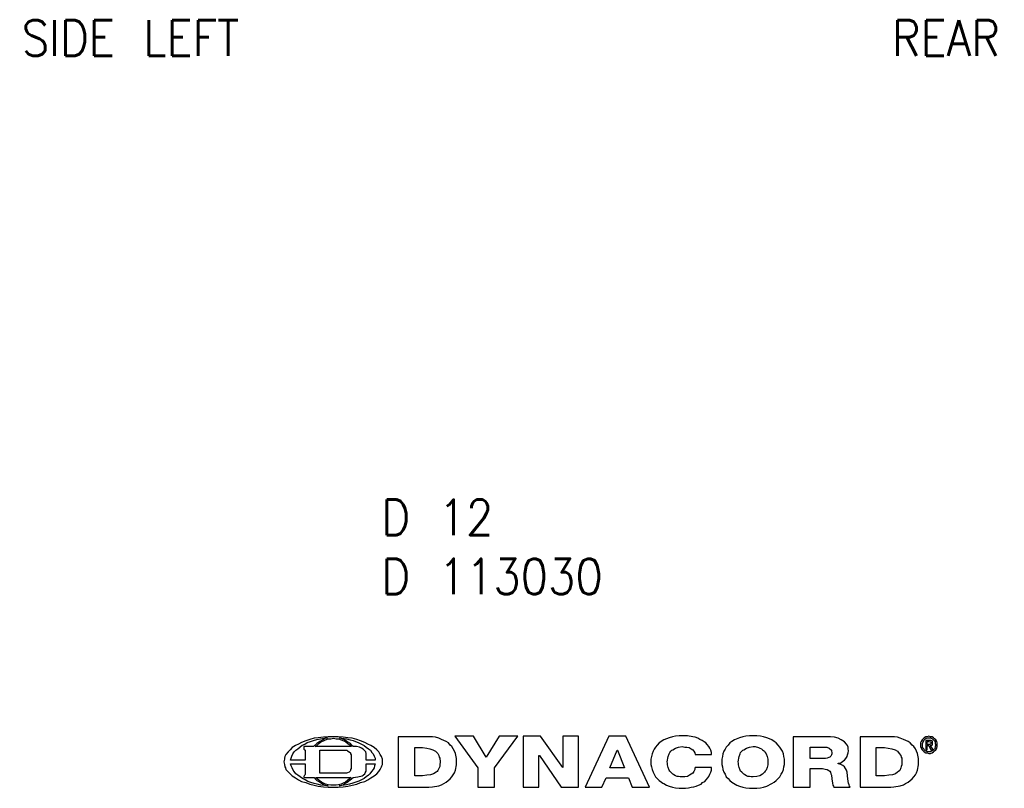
# Model space of a CAD drawing. Header units: inches. Extents: x -113 to 96, y -70 to 125.
# Tile 15 of 23: x 10 to 79, y -57 to -2. Entities that reach past the tile are written whole.
import ezdxf

# ---------------------------------------------------------------- set-up
doc = ezdxf.new("R2010")
doc.units = ezdxf.units.IN
doc.layers.add('1', color=7, linetype='Continuous')
doc.styles.add('CONVERTER_11', font='txt.shx', dxfattribs={"width": 0.9})

# ---------------------------------------------------------------- blocks, each defined once
blk = doc.blocks.new('Dynac_1', base_point=(42.566, -54.774))
at = {"color": 2, "linetype": 'Continuous'}
for p, q in [((41.665, -52.973), (40.342, -52.973)), ((40.342, -52.973), (41.959, -55.215)), ((42.547, -54.443), (41.665, -52.973)), ((43.466, -52.973), (42.547, -54.443)), ((43.135, -55.215), (44.789, -52.973)), ((44.789, -52.973), (43.466, -52.973)), ((41.959, -55.215), (41.959, -56.575)), ((43.135, -56.575), (43.135, -55.215)), ((41.959, -56.575), (43.135, -56.575))]:
    blk.add_line(p, q, dxfattribs=at)
blk = doc.blocks.new('Dynac_7', base_point=(61.363, -54.792))
at = {"color": 2, "linetype": 'Continuous'}
for p, q in [((59.857, -53.34), (59.71, -53.451)), ((60.04, -53.23), (59.857, -53.34)), ((60.408, -53.083), (60.04, -53.23)), ((60.629, -53.01), (60.408, -53.083)), ((60.849, -52.973), (60.629, -53.01)), ((61.106, -52.936), (60.849, -52.973)), ((61.621, -52.936), (61.106, -52.936)), ((61.878, -52.973), (61.621, -52.936)), ((62.099, -53.01), (61.878, -52.973)), ((62.319, -53.083), (62.099, -53.01)), ((62.503, -53.157), (62.319, -53.083)), ((62.686, -53.23), (62.503, -53.157)), ((62.833, -53.34), (62.686, -53.23)), ((62.981, -53.451), (62.833, -53.34)), ((59.305, -54.039), (59.232, -54.223)), ((59.379, -53.892), (59.305, -54.039)), ((59.452, -53.745), (59.379, -53.892)), ((59.599, -53.598), (59.452, -53.745)), ((59.71, -53.451), (59.599, -53.598)), ((60.445, -54.223), (60.482, -54.112)), ((60.482, -54.112), (60.555, -54.039)), ((60.555, -54.039), (60.629, -53.965)), ((60.629, -53.965), (60.702, -53.928)), ((60.702, -53.928), (60.886, -53.818)), ((60.886, -53.818), (61.106, -53.745)), ((61.106, -53.745), (61.363, -53.708)), ((61.363, -53.708), (61.51, -53.708)), ((61.51, -53.708), (61.731, -53.781)), ((61.731, -53.781), (61.841, -53.818)), ((61.841, -53.818), (61.952, -53.855)), ((61.952, -53.855), (62.025, -53.928)), ((62.025, -53.928), (62.172, -54.039)), ((62.172, -54.039), (62.209, -54.112)), ((62.209, -54.112), (62.282, -54.223)), ((63.128, -53.598), (62.981, -53.451)), ((63.238, -53.745), (63.128, -53.598)), ((63.348, -53.892), (63.238, -53.745)), ((63.422, -54.039), (63.348, -53.892)), ((63.495, -54.223), (63.422, -54.039)), ((59.195, -54.406), (59.158, -54.59)), ((59.158, -54.59), (59.158, -54.957)), ((59.232, -54.223), (59.195, -54.406)), ((60.298, -54.774), (60.371, -54.406)), ((60.334, -54.884), (60.298, -54.774)), ((60.371, -54.406), (60.445, -54.223)), ((62.282, -54.223), (62.356, -54.406)), ((62.356, -54.406), (62.393, -54.59)), ((62.393, -54.59), (62.393, -54.994)), ((63.532, -54.406), (63.495, -54.223)), ((63.569, -54.59), (63.532, -54.406)), ((63.569, -54.957), (63.569, -54.59)), ((59.158, -54.957), (59.195, -55.141)), ((59.195, -55.141), (59.232, -55.325)), ((59.232, -55.325), (59.305, -55.509)), ((59.305, -55.509), (59.379, -55.656)), ((60.334, -54.994), (60.334, -54.884)), ((60.371, -55.178), (60.334, -54.994)), ((60.445, -55.362), (60.371, -55.178)), ((60.482, -55.435), (60.445, -55.362)), ((60.555, -55.509), (60.482, -55.435)), ((60.702, -55.656), (60.555, -55.509)), ((62.172, -55.509), (62.099, -55.582)), ((62.209, -55.435), (62.172, -55.509)), ((62.282, -55.362), (62.209, -55.435)), ((62.356, -55.178), (62.282, -55.362)), ((62.393, -54.994), (62.356, -55.178)), ((63.348, -55.656), (63.422, -55.509)), ((63.422, -55.509), (63.495, -55.325)), ((63.495, -55.325), (63.532, -55.141)), ((63.532, -55.141), (63.569, -54.957)), ((59.379, -55.656), (59.452, -55.84)), ((59.452, -55.84), (59.599, -55.95)), ((59.599, -55.95), (59.71, -56.097)), ((59.71, -56.097), (59.857, -56.207)), ((59.857, -56.207), (60.224, -56.428)), ((60.775, -55.693), (60.702, -55.656)), ((60.886, -55.766), (60.775, -55.693)), ((60.996, -55.803), (60.886, -55.766)), ((61.106, -55.803), (60.996, -55.803)), ((61.216, -55.84), (61.106, -55.803)), ((61.363, -55.84), (61.216, -55.84)), ((61.621, -55.803), (61.363, -55.84)), ((61.841, -55.766), (61.621, -55.803)), ((62.025, -55.656), (61.841, -55.766)), ((62.099, -55.582), (62.025, -55.656)), ((62.686, -56.317), (62.833, -56.207)), ((62.833, -56.207), (62.981, -56.097)), ((62.981, -56.097), (63.128, -55.95)), ((63.128, -55.95), (63.238, -55.84)), ((63.238, -55.84), (63.348, -55.656)), ((60.224, -56.428), (60.408, -56.501)), ((60.408, -56.501), (60.629, -56.575)), ((60.629, -56.575), (60.849, -56.611)), ((60.849, -56.611), (61.106, -56.648)), ((61.106, -56.648), (61.621, -56.648)), ((61.621, -56.648), (61.878, -56.611)), ((61.878, -56.611), (62.099, -56.575)), ((62.099, -56.575), (62.319, -56.501)), ((62.319, -56.501), (62.686, -56.317))]:
    blk.add_line(p, q, dxfattribs=at)
blk = doc.blocks.new('Dynac_3', base_point=(73.785, -53.598))
at = {"color": 2, "linetype": 'Continuous'}
for p, q in [((73.895, -53.267), (73.528, -53.267)), ((73.528, -53.267), (73.528, -53.928)), ((73.638, -53.34), (73.748, -53.34)), ((73.638, -53.561), (73.638, -53.34)), ((73.748, -53.34), (73.859, -53.377)), ((73.859, -53.377), (73.895, -53.377)), ((73.969, -53.304), (73.895, -53.267)), ((73.895, -53.377), (73.895, -53.487)), ((74.006, -53.377), (73.969, -53.304)), ((74.006, -53.524), (74.006, -53.377)), ((73.528, -53.928), (73.638, -53.928)), ((73.822, -53.561), (73.638, -53.561)), ((73.638, -53.634), (73.748, -53.634)), ((73.638, -53.928), (73.638, -53.634)), ((73.748, -53.634), (73.895, -53.928)), ((73.859, -53.524), (73.822, -53.561)), ((73.895, -53.487), (73.859, -53.524)), ((73.859, -53.634), (73.932, -53.598)), ((74.042, -53.928), (73.859, -53.634)), ((73.895, -53.928), (74.042, -53.928)), ((73.932, -53.598), (73.969, -53.598)), ((73.969, -53.598), (74.006, -53.524))]:
    blk.add_line(p, q, dxfattribs=at)
blk = doc.blocks.new('Dynac_4', base_point=(73.748, -53.579))
at = {"color": 2, "linetype": 'Continuous'}
for p, q in [((73.197, -53.34), (73.16, -53.451)), ((73.271, -53.23), (73.197, -53.34)), ((73.344, -53.157), (73.271, -53.23)), ((73.307, -53.487), (73.344, -53.377)), ((73.418, -53.083), (73.344, -53.157)), ((73.344, -53.377), (73.381, -53.304)), ((73.381, -53.304), (73.418, -53.23)), ((73.528, -53.01), (73.418, -53.083)), ((73.418, -53.23), (73.491, -53.157)), ((73.491, -53.157), (73.565, -53.12)), ((73.638, -53.01), (73.528, -53.01)), ((73.565, -53.12), (73.675, -53.083)), ((73.748, -52.973), (73.638, -53.01)), ((73.675, -53.083), (73.859, -53.083)), ((73.859, -53.01), (73.748, -52.973)), ((73.969, -53.01), (73.859, -53.01)), ((73.859, -53.083), (73.932, -53.12)), ((73.932, -53.12), (74.006, -53.157)), ((74.079, -53.083), (73.969, -53.01)), ((74.006, -53.157), (74.079, -53.23)), ((74.153, -53.157), (74.079, -53.083)), ((74.079, -53.23), (74.153, -53.304)), ((74.226, -53.23), (74.153, -53.157)), ((74.153, -53.304), (74.189, -53.377)), ((74.189, -53.377), (74.189, -53.487)), ((74.3, -53.34), (74.226, -53.23)), ((74.336, -53.451), (74.3, -53.34)), ((73.16, -53.451), (73.16, -53.708)), ((73.16, -53.708), (73.197, -53.818)), ((73.197, -53.818), (73.271, -53.928)), ((73.271, -53.928), (73.344, -54.002)), ((73.307, -53.781), (73.307, -53.487)), ((73.381, -53.855), (73.307, -53.781)), ((73.344, -54.002), (73.418, -54.075)), ((73.418, -53.928), (73.381, -53.855)), ((73.491, -54.002), (73.418, -53.928)), ((73.418, -54.075), (73.528, -54.149)), ((73.565, -54.039), (73.491, -54.002)), ((73.638, -54.075), (73.565, -54.039)), ((73.859, -54.075), (73.638, -54.075)), ((73.932, -54.039), (73.859, -54.075)), ((74.006, -54.002), (73.932, -54.039)), ((73.969, -54.149), (74.079, -54.075)), ((74.079, -53.928), (74.006, -54.002)), ((74.153, -53.855), (74.079, -53.928)), ((74.079, -54.075), (74.153, -54.002)), ((74.189, -53.781), (74.153, -53.855)), ((74.153, -54.002), (74.226, -53.928)), ((74.189, -53.487), (74.226, -53.598)), ((74.226, -53.598), (74.189, -53.671)), ((74.189, -53.671), (74.189, -53.781)), ((74.226, -53.928), (74.3, -53.818)), ((74.3, -53.818), (74.336, -53.708)), ((74.336, -53.708), (74.336, -53.451)), ((73.528, -54.149), (73.638, -54.149)), ((73.638, -54.149), (73.748, -54.186)), ((73.748, -54.186), (73.859, -54.186)), ((73.859, -54.186), (73.969, -54.149))]:
    blk.add_line(p, q, dxfattribs=at)
blk = doc.blocks.new('Dynac_6', base_point=(66.196, -54.792))
at = {"color": 2, "linetype": 'Continuous'}
for p, q in [((64.193, -53.01), (64.193, -56.575)), ((66.803, -53.01), (64.193, -53.01)), ((67.097, -53.047), (66.803, -53.01)), ((67.354, -53.12), (67.097, -53.047)), ((67.574, -53.23), (67.354, -53.12)), ((67.685, -53.304), (67.574, -53.23)), ((67.795, -53.377), (67.685, -53.304)), ((67.942, -53.524), (67.795, -53.377)), ((65.369, -54.553), (65.369, -53.745)), ((65.369, -53.745), (66.545, -53.745)), ((66.545, -53.745), (66.729, -53.818)), ((66.729, -53.818), (66.876, -53.965)), ((66.876, -53.965), (66.876, -54.039)), ((66.876, -54.039), (66.913, -54.112)), ((66.913, -54.112), (66.913, -54.223)), ((68.015, -53.634), (67.942, -53.524)), ((68.052, -53.745), (68.015, -53.634)), ((68.052, -53.855), (68.052, -53.745)), ((68.089, -54.002), (68.052, -53.855)), ((68.052, -54.149), (68.089, -54.002)), ((66.472, -54.553), (65.369, -54.553)), ((66.582, -54.517), (66.472, -54.553)), ((66.692, -54.48), (66.582, -54.517)), ((66.766, -54.443), (66.692, -54.48)), ((66.839, -54.37), (66.766, -54.443)), ((66.876, -54.296), (66.839, -54.37)), ((66.913, -54.223), (66.876, -54.296)), ((67.538, -54.847), (67.685, -54.737)), ((67.685, -54.737), (67.795, -54.664)), ((67.795, -54.664), (67.905, -54.553)), ((67.905, -54.553), (67.979, -54.406)), ((67.979, -54.406), (68.015, -54.296)), ((68.015, -54.296), (68.052, -54.149)), ((65.369, -55.251), (66.251, -55.251)), ((65.369, -56.575), (65.369, -55.251)), ((66.251, -55.251), (66.435, -55.288)), ((66.435, -55.288), (66.582, -55.325)), ((66.582, -55.325), (66.692, -55.399)), ((66.692, -55.399), (66.766, -55.435)), ((66.766, -55.435), (66.803, -55.509)), ((66.803, -55.509), (66.839, -55.619)), ((67.354, -54.884), (67.538, -54.847)), ((67.354, -54.921), (67.354, -54.884)), ((67.538, -54.957), (67.354, -54.921)), ((67.685, -55.031), (67.538, -54.957)), ((67.795, -55.141), (67.685, -55.031)), ((67.868, -55.251), (67.795, -55.141)), ((67.942, -55.362), (67.868, -55.251)), ((67.979, -55.509), (67.942, -55.362)), ((68.015, -55.766), (67.979, -55.509)), ((66.839, -55.619), (66.876, -55.729)), ((66.876, -55.729), (66.913, -55.987)), ((66.913, -55.987), (66.95, -56.281)), ((68.052, -56.17), (68.015, -55.766)), ((68.089, -56.281), (68.052, -56.17)), ((64.193, -56.575), (65.369, -56.575)), ((66.95, -56.281), (66.986, -56.428)), ((66.986, -56.428), (67.023, -56.501)), ((67.023, -56.501), (67.06, -56.575)), ((67.06, -56.575), (68.199, -56.575)), ((68.126, -56.391), (68.089, -56.281)), ((68.162, -56.501), (68.126, -56.391)), ((68.199, -56.575), (68.162, -56.501))]:
    blk.add_line(p, q, dxfattribs=at)
blk = doc.blocks.new('Dynac_10', base_point=(47.104, -54.774))
at = {"color": 2, "linetype": 'Continuous'}
for p, q in [((46.369, -52.973), (45.157, -52.973)), ((45.157, -52.973), (45.157, -56.575)), ((47.95, -55.178), (46.369, -52.973)), ((49.052, -52.973), (47.95, -52.973)), ((47.95, -52.973), (47.95, -55.178)), ((49.052, -56.575), (49.052, -52.973)), ((46.259, -54.333), (46.296, -54.333)), ((46.259, -56.575), (46.259, -54.333)), ((46.296, -54.333), (47.839, -56.575)), ((45.157, -56.575), (46.259, -56.575)), ((47.839, -56.575), (49.052, -56.575))]:
    blk.add_line(p, q, dxfattribs=at)
blk = doc.blocks.new('Dynac_5', base_point=(70.955, -54.792))
at = {"color": 2, "linetype": 'Continuous'}
for p, q in [((68.897, -53.01), (68.897, -56.575)), ((71.323, -53.01), (68.897, -53.01)), ((71.543, -53.047), (71.323, -53.01)), ((71.727, -53.12), (71.543, -53.047)), ((71.948, -53.194), (71.727, -53.12)), ((72.131, -53.267), (71.948, -53.194)), ((72.278, -53.34), (72.131, -53.267)), ((72.425, -53.451), (72.278, -53.34)), ((70.037, -55.766), (70.037, -53.781)), ((70.037, -53.781), (70.625, -53.781)), ((70.625, -53.781), (70.882, -53.818)), ((70.882, -53.818), (71.139, -53.855)), ((71.139, -53.855), (71.36, -53.928)), ((71.36, -53.928), (71.543, -54.039)), ((71.543, -54.039), (71.654, -54.186)), ((72.572, -53.598), (72.425, -53.451)), ((72.683, -53.708), (72.572, -53.598)), ((72.793, -53.855), (72.683, -53.708)), ((72.866, -54.039), (72.793, -53.855)), ((72.94, -54.186), (72.866, -54.039)), ((71.654, -54.186), (71.764, -54.333)), ((71.764, -54.333), (71.801, -54.443)), ((71.801, -54.443), (71.837, -54.517)), ((71.837, -54.517), (71.837, -54.994)), ((73.013, -54.553), (72.94, -54.186)), ((73.013, -54.994), (73.013, -54.553)), ((71.543, -55.509), (71.396, -55.619)), ((71.617, -55.472), (71.543, -55.509)), ((71.69, -55.399), (71.617, -55.472)), ((71.764, -55.215), (71.69, -55.399)), ((71.801, -55.104), (71.764, -55.215)), ((71.837, -54.994), (71.801, -55.104)), ((72.866, -55.546), (72.94, -55.362)), ((72.94, -55.362), (73.013, -54.994)), ((70.625, -55.766), (70.037, -55.766)), ((70.919, -55.729), (70.625, -55.766)), ((71.176, -55.693), (70.919, -55.729)), ((71.396, -55.619), (71.176, -55.693)), ((72.095, -56.317), (72.278, -56.207)), ((72.278, -56.207), (72.425, -56.097)), ((72.425, -56.097), (72.572, -55.987)), ((72.572, -55.987), (72.683, -55.84)), ((72.683, -55.84), (72.793, -55.693)), ((72.793, -55.693), (72.866, -55.546)), ((68.897, -56.575), (71.066, -56.575)), ((71.066, -56.575), (71.286, -56.538)), ((71.286, -56.538), (71.727, -56.464)), ((71.727, -56.464), (71.948, -56.391)), ((71.948, -56.391), (72.095, -56.317))]:
    blk.add_line(p, q, dxfattribs=at)
blk = doc.blocks.new('Dynac', base_point=(31.761, -54.792))
at = {"color": 2, "linetype": 'Continuous'}
for p, q in [((29.538, -53.414), (29.317, -53.524)), ((29.831, -53.304), (29.538, -53.414)), ((29.758, -53.524), (29.942, -53.414)), ((30.126, -53.194), (29.831, -53.304)), ((29.942, -53.414), (30.162, -53.34)), ((30.42, -53.12), (30.126, -53.194)), ((30.162, -53.34), (30.383, -53.267)), ((30.383, -53.267), (30.603, -53.194)), ((30.714, -53.083), (30.42, -53.12)), ((30.603, -53.194), (30.861, -53.157)), ((30.824, -53.34), (30.603, -53.487)), ((31.081, -53.047), (30.714, -53.083)), ((30.75, -53.487), (30.897, -53.377)), ((31.081, -53.194), (30.824, -53.34)), ((30.861, -53.157), (31.118, -53.12)), ((30.897, -53.377), (31.081, -53.304)), ((31.412, -53.01), (31.081, -53.047)), ((31.228, -53.12), (31.081, -53.194)), ((31.081, -53.304), (31.228, -53.23)), ((31.118, -53.12), (31.375, -53.083)), ((31.375, -53.083), (31.228, -53.12)), ((31.228, -53.23), (31.412, -53.157)), ((32.11, -53.01), (31.412, -53.01)), ((31.412, -53.157), (31.596, -53.157)), ((31.596, -53.157), (31.779, -53.12)), ((31.779, -53.12), (31.963, -53.157)), ((31.963, -53.157), (32.147, -53.157)), ((32.478, -53.047), (32.11, -53.01)), ((32.147, -53.157), (32.331, -53.23)), ((32.514, -53.194), (32.22, -53.083)), ((32.22, -53.083), (32.698, -53.157)), ((32.331, -53.23), (32.514, -53.304)), ((32.808, -53.083), (32.478, -53.047)), ((32.625, -53.267), (32.514, -53.194)), ((32.514, -53.304), (32.661, -53.377)), ((32.735, -53.34), (32.625, -53.267)), ((32.661, -53.377), (32.808, -53.487)), ((32.698, -53.157), (32.955, -53.23)), ((32.992, -53.487), (32.735, -53.34)), ((33.102, -53.12), (32.808, -53.083)), ((32.955, -53.23), (33.176, -53.267)), ((33.433, -53.194), (33.102, -53.12)), ((33.176, -53.267), (33.58, -53.451)), ((33.69, -53.304), (33.433, -53.194)), ((33.984, -53.414), (33.69, -53.304)), ((34.205, -53.524), (33.984, -53.414)), ((28.582, -54.075), (28.435, -54.259)), ((28.729, -53.928), (28.582, -54.075)), ((28.876, -53.781), (28.729, -53.928)), ((29.097, -53.634), (28.876, -53.781)), ((28.913, -54.223), (29.023, -54.075)), ((29.023, -54.075), (29.133, -53.965)), ((29.317, -53.524), (29.097, -53.634)), ((29.133, -53.965), (29.28, -53.855)), ((29.28, -53.855), (29.574, -53.598)), ((29.574, -53.598), (29.758, -53.524)), ((30.383, -53.708), (29.685, -53.708)), ((29.685, -53.708), (29.685, -53.892)), ((29.685, -53.892), (29.758, -53.928)), ((29.758, -53.928), (29.795, -53.965)), ((29.795, -53.965), (29.795, -54.664)), ((30.603, -53.487), (30.383, -53.708)), ((30.493, -53.708), (30.64, -53.598)), ((33.066, -53.708), (30.493, -53.708)), ((30.64, -53.598), (30.75, -53.487)), ((30.824, -55.582), (30.824, -53.965)), ((30.824, -53.965), (32.735, -53.965)), ((32.735, -53.965), (32.772, -54.002)), ((32.772, -54.002), (32.882, -54.075)), ((32.808, -53.487), (32.955, -53.598)), ((32.882, -54.075), (32.992, -54.149)), ((32.955, -53.598), (33.066, -53.708)), ((33.066, -53.598), (32.992, -53.487)), ((33.176, -53.708), (33.066, -53.598)), ((33.396, -53.708), (33.176, -53.708)), ((33.617, -53.745), (33.396, -53.708)), ((33.58, -53.451), (33.948, -53.634)), ((33.764, -53.818), (33.617, -53.745)), ((33.874, -53.892), (33.764, -53.818)), ((33.984, -54.002), (33.874, -53.892)), ((33.948, -53.634), (34.095, -53.745)), ((34.058, -54.075), (33.984, -54.002)), ((34.095, -54.186), (34.058, -54.075)), ((34.095, -53.745), (34.242, -53.855)), ((34.425, -53.634), (34.205, -53.524)), ((34.242, -53.855), (34.389, -53.965)), ((34.389, -53.965), (34.499, -54.112)), ((34.646, -53.781), (34.425, -53.634)), ((34.499, -54.112), (34.572, -54.223)), ((34.83, -53.928), (34.646, -53.781)), ((34.977, -54.075), (34.83, -53.928)), ((35.087, -54.259), (34.977, -54.075)), ((28.325, -54.59), (28.288, -54.774)), ((28.288, -54.774), (28.325, -54.957)), ((28.361, -54.406), (28.325, -54.517)), ((28.325, -54.517), (28.325, -54.59)), ((28.435, -54.259), (28.361, -54.406)), ((28.766, -54.664), (28.839, -54.37)), ((29.795, -54.664), (28.766, -54.664)), ((28.839, -54.37), (28.913, -54.223)), ((32.992, -54.149), (32.992, -54.223)), ((32.992, -54.223), (33.029, -54.296)), ((33.029, -54.296), (33.029, -55.251)), ((34.095, -54.664), (34.095, -54.186)), ((34.719, -54.664), (34.095, -54.664)), ((34.572, -54.223), (34.646, -54.37)), ((34.646, -54.37), (34.719, -54.517)), ((34.719, -54.517), (34.719, -54.664)), ((35.124, -54.333), (35.087, -54.259)), ((35.16, -54.406), (35.124, -54.333)), ((35.234, -54.59), (35.16, -54.406)), ((35.234, -54.957), (35.234, -54.59)), ((28.325, -54.957), (28.361, -55.141)), ((28.361, -55.141), (28.398, -55.215)), ((28.398, -55.215), (28.435, -55.325)), ((28.435, -55.325), (28.729, -55.619)), ((28.803, -55.068), (28.766, -54.921)), ((28.766, -54.921), (29.795, -54.921)), ((28.876, -55.215), (28.803, -55.068)), ((28.95, -55.362), (28.876, -55.215)), ((29.023, -55.472), (28.95, -55.362)), ((29.133, -55.619), (29.023, -55.472)), ((29.795, -54.921), (29.795, -55.656)), ((32.882, -55.509), (32.772, -55.546)), ((32.955, -55.435), (32.882, -55.509)), ((32.992, -55.399), (32.955, -55.435)), ((33.029, -55.251), (32.992, -55.325)), ((32.992, -55.325), (32.992, -55.399)), ((34.021, -55.546), (34.095, -55.435)), ((34.095, -54.921), (34.719, -54.921)), ((34.095, -55.435), (34.095, -54.921)), ((34.462, -55.472), (34.352, -55.619)), ((34.572, -55.325), (34.462, -55.472)), ((34.646, -55.215), (34.572, -55.325)), ((34.683, -55.068), (34.646, -55.215)), ((34.719, -54.921), (34.683, -55.068)), ((34.83, -55.619), (34.977, -55.472)), ((34.977, -55.472), (35.087, -55.325)), ((35.087, -55.325), (35.16, -55.141)), ((35.16, -55.141), (35.197, -55.068)), ((35.197, -55.068), (35.234, -54.957)), ((28.729, -55.619), (28.876, -55.766)), ((28.876, -55.766), (29.097, -55.913)), ((29.097, -55.913), (29.317, -56.06)), ((29.28, -55.729), (29.133, -55.619)), ((29.427, -55.84), (29.28, -55.729)), ((29.317, -56.06), (29.538, -56.17)), ((29.611, -55.95), (29.427, -55.84)), ((29.538, -56.17), (29.831, -56.244)), ((29.795, -56.06), (29.611, -55.95)), ((29.721, -55.766), (29.685, -55.803)), ((29.685, -55.803), (29.685, -55.876)), ((29.685, -55.876), (30.42, -55.876)), ((29.758, -55.729), (29.721, -55.766)), ((29.795, -55.656), (29.758, -55.729)), ((29.979, -56.17), (29.795, -56.06)), ((30.199, -56.244), (29.979, -56.17)), ((30.42, -55.876), (30.493, -55.987)), ((30.493, -55.987), (30.603, -56.097)), ((30.64, -55.987), (30.53, -55.876)), ((30.53, -55.876), (33.029, -55.876)), ((30.603, -56.097), (30.861, -56.244)), ((30.787, -56.097), (30.64, -55.987)), ((30.934, -56.207), (30.787, -56.097)), ((32.698, -55.582), (30.824, -55.582)), ((31.081, -56.281), (30.934, -56.207)), ((32.625, -56.207), (32.478, -56.281)), ((32.772, -56.097), (32.625, -56.207)), ((32.772, -55.546), (32.698, -55.582)), ((32.735, -56.244), (32.955, -56.06)), ((32.919, -55.987), (32.772, -56.097)), ((33.029, -55.876), (32.919, -55.987)), ((32.955, -56.06), (33.066, -55.987)), ((33.066, -55.987), (33.176, -55.876)), ((33.36, -56.207), (33.139, -56.281)), ((33.176, -55.876), (33.507, -55.84)), ((33.58, -56.134), (33.36, -56.207)), ((33.507, -55.84), (33.801, -55.766)), ((33.764, -56.06), (33.58, -56.134)), ((33.69, -56.244), (33.984, -56.17)), ((33.948, -55.95), (33.764, -56.06)), ((33.801, -55.766), (33.874, -55.729)), ((33.874, -55.729), (33.911, -55.693)), ((33.911, -55.693), (33.984, -55.619)), ((34.095, -55.84), (33.948, -55.95)), ((33.984, -55.619), (34.021, -55.546)), ((33.984, -56.17), (34.205, -56.06)), ((34.242, -55.729), (34.095, -55.84)), ((34.205, -56.06), (34.425, -55.913)), ((34.352, -55.619), (34.242, -55.729)), ((34.425, -55.913), (34.646, -55.766)), ((34.646, -55.766), (34.83, -55.619)), ((29.831, -56.244), (30.126, -56.354)), ((30.126, -56.354), (30.42, -56.428)), ((30.42, -56.317), (30.199, -56.244)), ((30.64, -56.354), (30.42, -56.317)), ((30.42, -56.428), (30.714, -56.501)), ((30.897, -56.428), (30.64, -56.354)), ((30.714, -56.501), (31.081, -56.538)), ((30.861, -56.244), (31.118, -56.391)), ((31.412, -56.464), (30.897, -56.428)), ((31.228, -56.354), (31.081, -56.281)), ((31.081, -56.538), (31.412, -56.575)), ((31.118, -56.391), (31.412, -56.464)), ((31.412, -56.391), (31.228, -56.354)), ((31.596, -56.428), (31.412, -56.391)), ((31.412, -56.575), (32.11, -56.575)), ((31.963, -56.428), (31.596, -56.428)), ((32.147, -56.391), (31.963, -56.428)), ((32.11, -56.575), (32.478, -56.538)), ((32.331, -56.354), (32.147, -56.391)), ((32.184, -56.464), (32.478, -56.391)), ((32.698, -56.391), (32.184, -56.464)), ((32.478, -56.281), (32.331, -56.354)), ((32.478, -56.391), (32.588, -56.317)), ((32.478, -56.538), (32.808, -56.501)), ((32.588, -56.317), (32.735, -56.244)), ((32.919, -56.354), (32.698, -56.391)), ((32.808, -56.501), (33.102, -56.428)), ((33.139, -56.281), (32.919, -56.354)), ((33.102, -56.428), (33.433, -56.354)), ((33.433, -56.354), (33.69, -56.244))]:
    blk.add_line(p, q, dxfattribs=at)
blk = doc.blocks.new('Dynac_2', base_point=(38.394, -54.792))
at = {"color": 2, "linetype": 'Continuous'}
for p, q in [((38.762, -53.01), (36.336, -53.01)), ((36.336, -53.01), (36.336, -56.575)), ((38.982, -53.047), (38.762, -53.01)), ((39.203, -53.12), (38.982, -53.047)), ((39.387, -53.194), (39.203, -53.12)), ((39.57, -53.267), (39.387, -53.194)), ((39.717, -53.34), (39.57, -53.267)), ((39.901, -53.451), (39.717, -53.34)), ((37.512, -53.781), (38.064, -53.781)), ((37.512, -55.766), (37.512, -53.781)), ((38.064, -53.781), (38.358, -53.818)), ((38.358, -53.818), (38.578, -53.855)), ((38.578, -53.855), (38.799, -53.928)), ((38.799, -53.928), (38.982, -54.039)), ((38.982, -54.039), (39.129, -54.186)), ((40.011, -53.598), (39.901, -53.451)), ((40.122, -53.708), (40.011, -53.598)), ((40.232, -53.855), (40.122, -53.708)), ((40.305, -54.039), (40.232, -53.855)), ((40.379, -54.186), (40.305, -54.039)), ((39.129, -54.186), (39.203, -54.333)), ((39.203, -54.333), (39.24, -54.443)), ((39.24, -54.443), (39.276, -54.517)), ((39.276, -54.517), (39.313, -54.774)), ((39.313, -54.774), (39.276, -54.994)), ((40.452, -54.553), (40.379, -54.186)), ((40.452, -54.994), (40.452, -54.553)), ((39.019, -55.509), (38.835, -55.619)), ((39.093, -55.472), (39.019, -55.509)), ((39.129, -55.399), (39.093, -55.472)), ((39.24, -55.215), (39.129, -55.399)), ((39.276, -55.104), (39.24, -55.215)), ((39.276, -54.994), (39.276, -55.104)), ((40.305, -55.546), (40.379, -55.362)), ((40.379, -55.362), (40.452, -54.994)), ((38.064, -55.766), (37.512, -55.766)), ((38.358, -55.729), (38.064, -55.766)), ((38.615, -55.693), (38.358, -55.729)), ((38.835, -55.619), (38.615, -55.693)), ((39.57, -56.317), (39.717, -56.207)), ((39.717, -56.207), (39.864, -56.097)), ((39.864, -56.097), (40.011, -55.987)), ((40.011, -55.987), (40.122, -55.84)), ((40.122, -55.84), (40.232, -55.693)), ((40.232, -55.693), (40.305, -55.546)), ((36.336, -56.575), (38.505, -56.575)), ((38.505, -56.575), (38.762, -56.538)), ((38.762, -56.538), (39.203, -56.464)), ((39.203, -56.464), (39.387, -56.391)), ((39.387, -56.391), (39.57, -56.317))]:
    blk.add_line(p, q, dxfattribs=at)
blk = doc.blocks.new('Dynac_8', base_point=(56.292, -54.792))
at = {"color": 2, "linetype": 'Continuous'}
for p, q in [((55.079, -53.23), (54.748, -53.451)), ((55.447, -53.083), (55.079, -53.23)), ((55.667, -53.01), (55.447, -53.083)), ((55.888, -52.973), (55.667, -53.01)), ((56.145, -52.936), (55.888, -52.973)), ((56.733, -52.936), (56.145, -52.936)), ((57.1, -53.01), (56.733, -52.936)), ((57.284, -53.047), (57.1, -53.01)), ((57.468, -53.12), (57.284, -53.047)), ((57.615, -53.194), (57.468, -53.12)), ((57.762, -53.267), (57.615, -53.194)), ((57.909, -53.377), (57.762, -53.267)), ((58.019, -53.451), (57.909, -53.377)), ((54.307, -54.039), (54.234, -54.223)), ((54.381, -53.892), (54.307, -54.039)), ((54.491, -53.745), (54.381, -53.892)), ((54.601, -53.598), (54.491, -53.745)), ((54.748, -53.451), (54.601, -53.598)), ((55.447, -54.223), (55.483, -54.112)), ((55.483, -54.112), (55.557, -54.039)), ((55.557, -54.039), (55.63, -53.965)), ((55.63, -53.965), (55.704, -53.928)), ((55.704, -53.928), (55.888, -53.818)), ((55.888, -53.818), (56.108, -53.745)), ((56.108, -53.745), (56.365, -53.708)), ((56.365, -53.708), (56.549, -53.745)), ((56.549, -53.745), (56.696, -53.745)), ((56.696, -53.745), (56.843, -53.781)), ((56.843, -53.781), (56.99, -53.855)), ((56.99, -53.855), (57.1, -53.928)), ((57.1, -53.928), (57.174, -54.039)), ((57.174, -54.039), (57.247, -54.149)), ((58.129, -53.561), (58.019, -53.451)), ((58.24, -53.708), (58.129, -53.561)), ((58.313, -53.818), (58.24, -53.708)), ((58.387, -53.965), (58.313, -53.818)), ((58.423, -54.112), (58.387, -53.965)), ((58.423, -54.259), (58.423, -54.112)), ((54.197, -54.406), (54.16, -54.59)), ((54.16, -54.59), (54.16, -54.957)), ((54.234, -54.223), (54.197, -54.406)), ((55.3, -54.774), (55.373, -54.406)), ((55.336, -54.884), (55.3, -54.774)), ((55.373, -54.406), (55.447, -54.223)), ((57.247, -54.149), (57.284, -54.259)), ((57.284, -54.259), (58.423, -54.259)), ((54.16, -54.957), (54.197, -55.141)), ((54.197, -55.141), (54.234, -55.325)), ((54.234, -55.325), (54.307, -55.509)), ((54.307, -55.509), (54.381, -55.656)), ((55.336, -54.994), (55.336, -54.884)), ((55.373, -55.178), (55.336, -54.994)), ((55.447, -55.362), (55.373, -55.178)), ((55.483, -55.435), (55.447, -55.362)), ((55.557, -55.509), (55.483, -55.435)), ((55.704, -55.656), (55.557, -55.509)), ((57.174, -55.472), (57.1, -55.582)), ((57.247, -55.325), (57.174, -55.472)), ((57.284, -55.178), (57.247, -55.251)), ((57.247, -55.251), (57.247, -55.325)), ((58.423, -55.178), (57.284, -55.178)), ((58.313, -55.656), (58.387, -55.509)), ((58.387, -55.509), (58.423, -55.362)), ((58.423, -55.362), (58.423, -55.178)), ((54.381, -55.656), (54.491, -55.84)), ((54.491, -55.84), (54.748, -56.097)), ((54.748, -56.097), (54.895, -56.207)), ((54.895, -56.207), (55.006, -56.281)), ((55.777, -55.693), (55.704, -55.656)), ((55.888, -55.766), (55.777, -55.693)), ((55.998, -55.803), (55.888, -55.766)), ((56.108, -55.803), (55.998, -55.803)), ((56.218, -55.84), (56.108, -55.803)), ((56.549, -55.84), (56.218, -55.84)), ((56.733, -55.803), (56.549, -55.84)), ((56.88, -55.729), (56.733, -55.803)), ((56.99, -55.656), (56.88, -55.729)), ((57.1, -55.582), (56.99, -55.656)), ((57.799, -56.244), (57.946, -56.17)), ((57.946, -56.17), (58.056, -56.06)), ((58.056, -56.06), (58.166, -55.913)), ((58.166, -55.913), (58.24, -55.803)), ((58.24, -55.803), (58.313, -55.656)), ((55.006, -56.281), (55.079, -56.317)), ((55.079, -56.317), (55.263, -56.428)), ((55.263, -56.428), (55.447, -56.501)), ((55.447, -56.501), (55.667, -56.575)), ((55.667, -56.575), (55.888, -56.611)), ((55.888, -56.611), (56.145, -56.648)), ((56.145, -56.648), (56.586, -56.648)), ((56.586, -56.648), (56.806, -56.611)), ((56.806, -56.611), (56.99, -56.575)), ((56.99, -56.575), (57.174, -56.538)), ((57.174, -56.538), (57.358, -56.501)), ((57.358, -56.501), (57.505, -56.428)), ((57.505, -56.428), (57.688, -56.354)), ((57.688, -56.354), (57.799, -56.244))]:
    blk.add_line(p, q, dxfattribs=at)
blk = doc.blocks.new('Dynac_9', base_point=(51.79, -54.774))
at = {"color": 2, "linetype": 'Continuous'}
for p, q in [((51.184, -52.973), (49.53, -56.575)), ((52.396, -52.973), (51.184, -52.973)), ((54.05, -56.575), (52.396, -52.973)), ((51.257, -55.215), (51.772, -53.965)), ((51.772, -53.965), (51.808, -53.965)), ((51.808, -53.965), (52.286, -55.215)), ((52.286, -55.215), (51.257, -55.215)), ((50.706, -56.575), (51, -55.913)), ((51, -55.913), (52.58, -55.913)), ((52.58, -55.913), (52.837, -56.575)), ((49.53, -56.575), (50.706, -56.575)), ((52.837, -56.575), (54.05, -56.575))]:
    blk.add_line(p, q, dxfattribs=at)
blk = doc.blocks.new('Dynacord', base_point=(51.312, -46.467))
for name, p in [('Dynac', (31.761, -54.792)), ('Dynac_2', (38.394, -54.792)), ('Dynac_1', (42.566, -54.774)), ('Dynac_10', (47.104, -54.774)), ('Dynac_9', (51.79, -54.774)), ('Dynac_8', (56.292, -54.792)), ('Dynac_7', (61.363, -54.792)), ('Dynac_6', (66.196, -54.792)), ('Dynac_5', (70.955, -54.792)), ('Dynac_4', (73.748, -53.579)), ('Dynac_3', (73.785, -53.598))]:
    blk.add_blockref(name, p)
at = {"layer": '1', "color": 2, "insert": (35.164, -36.286), "char_height": 2.5, "attachment_point": 1, "style": 'CONVERTER_11'}
blk.add_mtext('D 12\\PD 113030', dxfattribs=at)
blk = doc.blocks.new('REAR', base_point=(74.952, 29.161))
at = {"layer": '1', "color": 2, "insert": (74.952, -2.489), "char_height": 2.5, "attachment_point": 2, "style": 'CONVERTER_11'}
blk.add_mtext('REAR', dxfattribs=at)
blk = doc.blocks.new('SIDE_LEFT', base_point=(17.47, 29.061))
at = {"layer": '1', "color": 2, "insert": (17.476, -2.489), "char_height": 2.5, "attachment_point": 2, "style": 'CONVERTER_11'}
blk.add_mtext('SIDE LEFT', dxfattribs=at)
blk = doc.blocks.new('D12', base_point=(-8.53, 27.449))
for name, p in [('SIDE_LEFT', (17.47, 29.061)), ('REAR', (74.952, 29.161)), ('Dynacord', (51.312, -46.467))]:
    blk.add_blockref(name, p)
blk = doc.blocks.new('TOP__70', base_point=(-8.53, 27.449))
blk.add_blockref('D12', (-8.53, 27.449))

msp = doc.modelspace()

# ---------------------------------------------------------------- block references
msp.add_blockref('TOP__70', (-8.53, 27.449))

doc.saveas('drawing.dxf')
